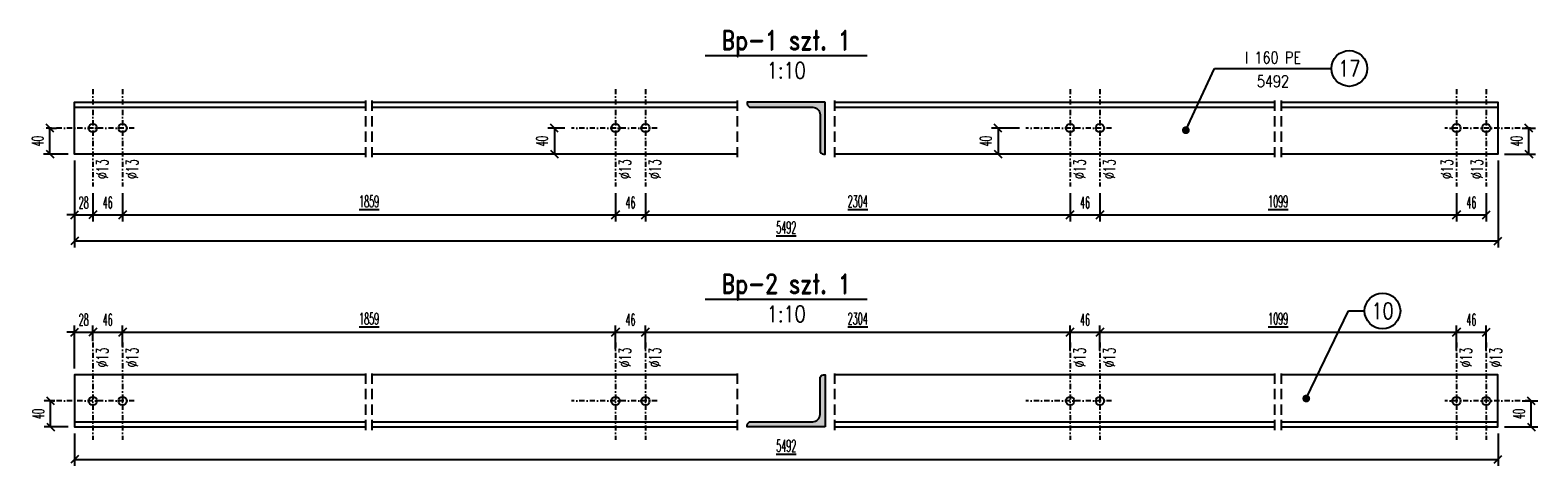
# Model space of a CAD drawing. Header units: millimetres. Extents: x -228255 to 14536, y -140109 to 119945.
# Tile 25 of 123: x -185772 to -183450, y 47061 to 47732. Entities that reach past the tile are written whole.
import ezdxf
from ezdxf.enums import TextEntityAlignment as Align

# ---------------------------------------------------------------- set-up
doc = ezdxf.new("R2010")
doc.units = ezdxf.units.MM
doc.header["$LTSCALE"] = 2.5
doc.linetypes.add('DASHDOT2', pattern=[12.7, 6.35, -3.175, 0, -3.175])
doc.linetypes.add('DASHED', pattern=[19.05, 12.7, -6.35])
for name, color, linetype in [('Gruba', 6, 'Continuous'), ('Opisy_stal', 7, 'Continuous'), ('Osie_laczniki', 157, 'DASHDOT2'), ('Przerywana', 5, 'DASHED'), ('stal', 4, 'Continuous'), ('Stal_przekroj', 1, 'Continuous'), ('Tekst', 31, 'Continuous'), ('Wymiary', 86, 'Continuous')]:
    doc.layers.add(name, color=color, linetype=linetype)
doc.styles.get("Standard").update_dxf_attribs({"font": 'romans.shx', "width": 0.65})
doc.styles.add('style1', font='romand.shx', dxfattribs={"width": 0.8})
doc.styles.add('style3', font='romans.shx', dxfattribs={"width": 0.5})
doc.dimstyles.new('Skala_10', dxfattribs={"dimtxt": 18, "dimasz": 12, "dimexe": 10, "dimexo": 10, "dimgap": 10, "dimtad": 1, "dimdec": 0, "dimdsep": 46, "dimtxsty": 'style3', "dimblk": 'OBLIQUE', "dimcen": 0, "dimdle": 1, "dimclrd": 256, "dimclre": 256, "dimclrt": 31, "dimadec": 1, "dimazin": 0, "dimtfac": 1, "dimtdec": 0, "dimtix": 1, "dimtmove": 2, "dimatfit": 0, "dimldrblk": 'DOT', "dimfxl": 1, "dimtolj": 1, "dimtzin": 0, "dimlwd": -1, "dimlwe": -1, "dimarcsym": 0})
doc.dimstyles.new('Skala_10$7', dxfattribs={"dimscale": 0, "dimtxt": 18, "dimasz": 12, "dimexe": 10, "dimexo": 15, "dimgap": 5, "dimtad": 1, "dimdec": 0, "dimrnd": 0.5, "dimzin": 9, "dimdsep": 46, "dimtxsty": 'Standard', "dimblk1": 'OBLIQUE', "dimblk2": 'OBLIQUE', "dimsah": 1, "dimcen": 10, "dimdle": 10, "dimclrt": 31, "dimadec": 0, "dimazin": 0, "dimtfac": 1, "dimtdec": 0, "dimtmove": 2, "dimatfit": 3, "dimldrblk": 'DOT', "dimfxl": 1, "dimtolj": 1, "dimtzin": 9, "dimarcsym": 0})

# ---------------------------------------------------------------- blocks, each defined once
blk = doc.blocks.new('_Oblique')
at = {"color": 0, "linetype": 'ByBlock', "lineweight": -2}
blk.add_line((-0.5, -0.5), (0.5, 0.5), dxfattribs=at)
blk = doc.blocks.new('*D1494')
at = {"layer": 'Defpoints', "color": 0, "ltscale": 0.5, "transparency": 16777216}
for p in [(-185753.1, 47581.2), (-185741, 47581.2), (-185703.1, 47541.2)]:
    blk.add_point(p, dxfattribs=at)
at = {"layer": 'Wymiary', "ltscale": 0.5, "transparency": 16777216}
for p, q in [((-185743.1, 47581.2), (-185731, 47581.2)), ((-185741, 47540.2), (-185741, 47582.2)), ((-185713.1, 47541.2), (-185751, 47541.2))]:
    blk.add_line(p, q, dxfattribs=at)
at = {"layer": 'Wymiary', "ltscale": 0.5, "transparency": 16777216, "xscale": 12, "yscale": 12, "zscale": 12}
for p, rotation in [((-185741, 47581.2), 90), ((-185741, 47541.2), 270)]:
    blk.add_blockref('_Oblique', p, dxfattribs=dict(at, rotation=rotation))
at = {"layer": 'Wymiary', "color": 31, "ltscale": 0.5, "transparency": 16777216, "insert": (-185760, 47561.2), "char_height": 18, "attachment_point": 5, "rotation": 90, "style": 'style3'}
blk.add_mtext('\\A1;40', dxfattribs=at)
blk = doc.blocks.new('_Dot')
at = {"color": 0, "linetype": 'ByBlock', "lineweight": -2}
blk.add_line((-0.5, 0), (-1, 0), dxfattribs=at)
at = {"color": 0, "linetype": 'ByBlock', "const_width": 0.5}
blk.add_lwpolyline([(-0.25, 0, 1), (0.25, 0, 1)], format="xyb", close=True, dxfattribs=at)
blk = doc.blocks.new('*D1495')
at = {"layer": 'Defpoints', "color": 0, "ltscale": 0.5, "transparency": 16777216}
for p in [(-185703.1, 47541.2), (-185675.1, 47491.2), (-185675.1, 47447.6)]:
    blk.add_point(p, dxfattribs=at)
at = {"layer": 'Wymiary', "ltscale": 0.5, "transparency": 16777216}
for p, q in [((-185703.1, 47531.2), (-185703.1, 47437.6)), ((-185675.1, 47481.2), (-185675.1, 47437.6)), ((-185703.1, 47447.6), (-185715.1, 47447.6)), ((-185703.1, 47447.6), (-185675.1, 47447.6)), ((-185675.1, 47447.6), (-185663.1, 47447.6))]:
    blk.add_line(p, q, dxfattribs=at)
at = {"layer": 'Wymiary', "ltscale": 0.5, "transparency": 16777216, "xscale": 12, "yscale": 12, "zscale": 12}
blk.add_blockref('_Oblique', (-185703.1, 47447.6), dxfattribs=at)
at = {"layer": 'Wymiary', "ltscale": 0.5, "transparency": 16777216, "xscale": 12, "yscale": 12, "zscale": 12, "rotation": 180}
blk.add_blockref('_Oblique', (-185675.1, 47447.6), dxfattribs=at)
at = {"layer": 'Wymiary', "color": 31, "ltscale": 0.5, "transparency": 16777216, "insert": (-185689.1, 47466.6), "char_height": 18, "attachment_point": 5, "style": 'style3'}
blk.add_mtext('\\A1;28', dxfattribs=at)
blk = doc.blocks.new('*D1496')
at = {"layer": 'Defpoints', "color": 0, "ltscale": 0.5, "transparency": 16777216}
for p in [(-185675.1, 47491.2), (-185629.1, 47491.2), (-185629.1, 47447.6)]:
    blk.add_point(p, dxfattribs=at)
at = {"layer": 'Wymiary', "ltscale": 0.5, "transparency": 16777216}
for p, q in [((-185675.1, 47481.2), (-185675.1, 47437.6)), ((-185629.1, 47481.2), (-185629.1, 47437.6)), ((-185676.1, 47447.6), (-185628.1, 47447.6))]:
    blk.add_line(p, q, dxfattribs=at)
at = {"layer": 'Wymiary', "ltscale": 0.5, "transparency": 16777216, "xscale": 12, "yscale": 12, "zscale": 12, "rotation": 180}
blk.add_blockref('_Oblique', (-185675.1, 47447.6), dxfattribs=at)
at = {"layer": 'Wymiary', "ltscale": 0.5, "transparency": 16777216, "xscale": 12, "yscale": 12, "zscale": 12}
blk.add_blockref('_Oblique', (-185629.1, 47447.6), dxfattribs=at)
at = {"layer": 'Wymiary', "color": 31, "ltscale": 0.5, "transparency": 16777216, "insert": (-185652.1, 47466.6), "char_height": 18, "attachment_point": 5, "style": 'style3'}
blk.add_mtext('\\A1;46', dxfattribs=at)
blk = doc.blocks.new('*D1497')
at = {"layer": 'Defpoints', "color": 0, "ltscale": 0.5, "transparency": 16777216}
for p in [(-185629.1, 47491.2), (-184870.1, 47491.2), (-184870.1, 47447.6)]:
    blk.add_point(p, dxfattribs=at)
at = {"layer": 'Wymiary', "ltscale": 0.5, "transparency": 16777216}
for p, q in [((-185629.1, 47481.2), (-185629.1, 47437.6)), ((-184870.1, 47481.2), (-184870.1, 47437.6)), ((-185630.1, 47447.6), (-184869.1, 47447.6))]:
    blk.add_line(p, q, dxfattribs=at)
at = {"layer": 'Wymiary', "ltscale": 0.5, "transparency": 16777216, "xscale": 12, "yscale": 12, "zscale": 12, "rotation": 180}
blk.add_blockref('_Oblique', (-185629.1, 47447.6), dxfattribs=at)
at = {"layer": 'Wymiary', "ltscale": 0.5, "transparency": 16777216, "xscale": 12, "yscale": 12, "zscale": 12}
blk.add_blockref('_Oblique', (-184870.1, 47447.6), dxfattribs=at)
at = {"layer": 'Wymiary', "color": 31, "ltscale": 0.5, "transparency": 16777216, "insert": (-185249.6, 47468.4), "char_height": 18, "attachment_point": 5, "style": 'style3'}
blk.add_mtext('\\A1;\\L1859', dxfattribs=at)
blk = doc.blocks.new('*D1498')
at = {"layer": 'Defpoints', "color": 0, "ltscale": 0.5, "transparency": 16777216}
for p in [(-184870.1, 47491.2), (-184824.1, 47491.2), (-184824.1, 47447.6)]:
    blk.add_point(p, dxfattribs=at)
at = {"layer": 'Wymiary', "ltscale": 0.5, "transparency": 16777216}
for p, q in [((-184870.1, 47481.2), (-184870.1, 47437.6)), ((-184824.1, 47481.2), (-184824.1, 47437.6)), ((-184871.1, 47447.6), (-184823.1, 47447.6))]:
    blk.add_line(p, q, dxfattribs=at)
at = {"layer": 'Wymiary', "ltscale": 0.5, "transparency": 16777216, "xscale": 12, "yscale": 12, "zscale": 12, "rotation": 180}
blk.add_blockref('_Oblique', (-184870.1, 47447.6), dxfattribs=at)
at = {"layer": 'Wymiary', "ltscale": 0.5, "transparency": 16777216, "xscale": 12, "yscale": 12, "zscale": 12}
blk.add_blockref('_Oblique', (-184824.1, 47447.6), dxfattribs=at)
at = {"layer": 'Wymiary', "color": 31, "ltscale": 0.5, "transparency": 16777216, "insert": (-184847.1, 47466.6), "char_height": 18, "attachment_point": 5, "style": 'style3'}
blk.add_mtext('\\A1;46', dxfattribs=at)
blk = doc.blocks.new('*D1499')
at = {"layer": 'Defpoints', "color": 0, "ltscale": 0.5, "transparency": 16777216}
for p in [(-184824.1, 47491.2), (-184170.1, 47491.2), (-184170.1, 47447.6)]:
    blk.add_point(p, dxfattribs=at)
at = {"layer": 'Wymiary', "ltscale": 0.5, "transparency": 16777216}
for p, q in [((-184824.1, 47481.2), (-184824.1, 47437.6)), ((-184170.1, 47481.2), (-184170.1, 47437.6)), ((-184825.1, 47447.6), (-184169.1, 47447.6))]:
    blk.add_line(p, q, dxfattribs=at)
at = {"layer": 'Wymiary', "ltscale": 0.5, "transparency": 16777216, "xscale": 12, "yscale": 12, "zscale": 12, "rotation": 180}
blk.add_blockref('_Oblique', (-184824.1, 47447.6), dxfattribs=at)
at = {"layer": 'Wymiary', "ltscale": 0.5, "transparency": 16777216, "xscale": 12, "yscale": 12, "zscale": 12}
blk.add_blockref('_Oblique', (-184170.1, 47447.6), dxfattribs=at)
at = {"layer": 'Wymiary', "color": 31, "ltscale": 0.5, "transparency": 16777216, "insert": (-184497.1, 47468.4), "char_height": 18, "attachment_point": 5, "style": 'style3'}
blk.add_mtext('\\A1;\\L2304', dxfattribs=at)
blk = doc.blocks.new('*D1500')
at = {"layer": 'Defpoints', "color": 0, "ltscale": 0.5, "transparency": 16777216}
for p in [(-184170.1, 47491.2), (-184124.1, 47491.2), (-184124.1, 47447.6)]:
    blk.add_point(p, dxfattribs=at)
at = {"layer": 'Wymiary', "ltscale": 0.5, "transparency": 16777216}
for p, q in [((-184170.1, 47481.2), (-184170.1, 47437.6)), ((-184124.1, 47481.2), (-184124.1, 47437.6)), ((-184171.1, 47447.6), (-184123.1, 47447.6))]:
    blk.add_line(p, q, dxfattribs=at)
at = {"layer": 'Wymiary', "ltscale": 0.5, "transparency": 16777216, "xscale": 12, "yscale": 12, "zscale": 12, "rotation": 180}
blk.add_blockref('_Oblique', (-184170.1, 47447.6), dxfattribs=at)
at = {"layer": 'Wymiary', "ltscale": 0.5, "transparency": 16777216, "xscale": 12, "yscale": 12, "zscale": 12}
blk.add_blockref('_Oblique', (-184124.1, 47447.6), dxfattribs=at)
at = {"layer": 'Wymiary', "color": 31, "ltscale": 0.5, "transparency": 16777216, "insert": (-184147.1, 47466.6), "char_height": 18, "attachment_point": 5, "style": 'style3'}
blk.add_mtext('\\A1;46', dxfattribs=at)
blk = doc.blocks.new('*D1501')
at = {"layer": 'Defpoints', "color": 0, "ltscale": 0.5, "transparency": 16777216}
for p in [(-184124.1, 47491.2), (-183575.1, 47491.2), (-183575.1, 47447.6)]:
    blk.add_point(p, dxfattribs=at)
at = {"layer": 'Wymiary', "ltscale": 0.5, "transparency": 16777216}
for p, q in [((-184124.1, 47481.2), (-184124.1, 47437.6)), ((-183575.1, 47481.2), (-183575.1, 47437.6)), ((-184125.1, 47447.6), (-183574.1, 47447.6))]:
    blk.add_line(p, q, dxfattribs=at)
at = {"layer": 'Wymiary', "ltscale": 0.5, "transparency": 16777216, "xscale": 12, "yscale": 12, "zscale": 12, "rotation": 180}
blk.add_blockref('_Oblique', (-184124.1, 47447.6), dxfattribs=at)
at = {"layer": 'Wymiary', "ltscale": 0.5, "transparency": 16777216, "xscale": 12, "yscale": 12, "zscale": 12}
blk.add_blockref('_Oblique', (-183575.1, 47447.6), dxfattribs=at)
at = {"layer": 'Wymiary', "color": 31, "ltscale": 0.5, "transparency": 16777216, "insert": (-183849.6, 47468.4), "char_height": 18, "attachment_point": 5, "style": 'style3'}
blk.add_mtext('\\A1;\\L1099', dxfattribs=at)
blk = doc.blocks.new('*D1502')
at = {"layer": 'Defpoints', "color": 0, "ltscale": 0.5, "transparency": 16777216}
for p in [(-183575.1, 47491.2), (-183529.1, 47491.2), (-183529.1, 47447.6)]:
    blk.add_point(p, dxfattribs=at)
at = {"layer": 'Wymiary', "ltscale": 0.5, "transparency": 16777216}
for p, q in [((-183575.1, 47481.2), (-183575.1, 47437.6)), ((-183529.1, 47481.2), (-183529.1, 47437.6)), ((-183576.1, 47447.6), (-183528.1, 47447.6))]:
    blk.add_line(p, q, dxfattribs=at)
at = {"layer": 'Wymiary', "ltscale": 0.5, "transparency": 16777216, "xscale": 12, "yscale": 12, "zscale": 12, "rotation": 180}
blk.add_blockref('_Oblique', (-183575.1, 47447.6), dxfattribs=at)
at = {"layer": 'Wymiary', "ltscale": 0.5, "transparency": 16777216, "xscale": 12, "yscale": 12, "zscale": 12}
blk.add_blockref('_Oblique', (-183529.1, 47447.6), dxfattribs=at)
at = {"layer": 'Wymiary', "color": 31, "ltscale": 0.5, "transparency": 16777216, "insert": (-183552.1, 47466.6), "char_height": 18, "attachment_point": 5, "style": 'style3'}
blk.add_mtext('\\A1;46', dxfattribs=at)
blk = doc.blocks.new('*D1503')
at = {"layer": 'Defpoints', "color": 0, "ltscale": 0.5, "transparency": 16777216}
for p in [(-185703.1, 47541.2), (-183511.1, 47541.2), (-185703.1, 47407.4)]:
    blk.add_point(p, dxfattribs=at)
at = {"layer": 'Wymiary', "ltscale": 0.5, "transparency": 16777216}
for p, q in [((-185703.1, 47531.2), (-185703.1, 47397.4)), ((-183511.1, 47531.2), (-183511.1, 47397.4)), ((-183510.1, 47407.4), (-185704.1, 47407.4))]:
    blk.add_line(p, q, dxfattribs=at)
at = {"layer": 'Wymiary', "ltscale": 0.5, "transparency": 16777216, "xscale": 12, "yscale": 12, "zscale": 12, "rotation": 180}
blk.add_blockref('_Oblique', (-185703.1, 47407.4), dxfattribs=at)
at = {"layer": 'Wymiary', "ltscale": 0.5, "transparency": 16777216, "xscale": 12, "yscale": 12, "zscale": 12}
blk.add_blockref('_Oblique', (-183511.1, 47407.4), dxfattribs=at)
at = {"layer": 'Wymiary', "color": 31, "ltscale": 0.5, "transparency": 16777216, "insert": (-184607.1, 47428.2), "char_height": 18, "attachment_point": 5, "style": 'style3'}
blk.add_mtext('\\A1;\\L5492', dxfattribs=at)
blk = doc.blocks.new('*D1480')
at = {"layer": 'Defpoints', "color": 0, "ltscale": 0.5, "transparency": 16777216}
for p in [(-184938.1, 47581.2), (-184964.3, 47541.2), (-184938.1, 47541.2)]:
    blk.add_point(p, dxfattribs=at)
at = {"layer": 'Wymiary', "ltscale": 0.5, "transparency": 16777216}
for p, q in [((-184948.1, 47581.2), (-184974.3, 47581.2)), ((-184964.3, 47582.2), (-184964.3, 47540.2)), ((-184948.1, 47541.2), (-184974.3, 47541.2))]:
    blk.add_line(p, q, dxfattribs=at)
at = {"layer": 'Wymiary', "ltscale": 0.5, "transparency": 16777216, "xscale": 12, "yscale": 12, "zscale": 12}
for p, rotation in [((-184964.3, 47581.2), 90), ((-184964.3, 47541.2), 270)]:
    blk.add_blockref('_Oblique', p, dxfattribs=dict(at, rotation=rotation))
at = {"layer": 'Wymiary', "color": 31, "ltscale": 0.5, "transparency": 16777216, "insert": (-184983.3, 47561.2), "char_height": 18, "attachment_point": 5, "rotation": 90, "style": 'style3'}
blk.add_mtext('\\A1;40', dxfattribs=at)
blk = doc.blocks.new('*D1481')
at = {"layer": 'Defpoints', "color": 0, "ltscale": 0.5, "transparency": 16777216}
for p in [(-184238.1, 47581.2), (-184281, 47541.2), (-184238.1, 47541.2)]:
    blk.add_point(p, dxfattribs=at)
at = {"layer": 'Wymiary', "ltscale": 0.5, "transparency": 16777216}
for p, q in [((-184248.1, 47581.2), (-184291, 47581.2)), ((-184281, 47582.2), (-184281, 47540.2)), ((-184248.1, 47541.2), (-184291, 47541.2))]:
    blk.add_line(p, q, dxfattribs=at)
at = {"layer": 'Wymiary', "ltscale": 0.5, "transparency": 16777216, "xscale": 12, "yscale": 12, "zscale": 12}
for p, rotation in [((-184281, 47581.2), 90), ((-184281, 47541.2), 270)]:
    blk.add_blockref('_Oblique', p, dxfattribs=dict(at, rotation=rotation))
at = {"layer": 'Wymiary', "color": 31, "ltscale": 0.5, "transparency": 16777216, "insert": (-184300, 47561.2), "char_height": 18, "attachment_point": 5, "rotation": 90, "style": 'style3'}
blk.add_mtext('\\A1;40', dxfattribs=at)
blk = doc.blocks.new('*D1482')
at = {"layer": 'Defpoints', "color": 0, "ltscale": 0.5, "transparency": 16777216}
for p in [(-183483.2, 47581.2), (-183463.6, 47581.2), (-183511.1, 47541.2)]:
    blk.add_point(p, dxfattribs=at)
at = {"layer": 'Wymiary', "ltscale": 0.5, "transparency": 16777216}
for p, q in [((-183473.2, 47581.2), (-183453.6, 47581.2)), ((-183463.6, 47540.2), (-183463.6, 47582.2)), ((-183501.1, 47541.2), (-183453.6, 47541.2))]:
    blk.add_line(p, q, dxfattribs=at)
at = {"layer": 'Wymiary', "ltscale": 0.5, "transparency": 16777216, "xscale": 12, "yscale": 12, "zscale": 12}
for p, rotation in [((-183463.6, 47581.2), 90), ((-183463.6, 47541.2), 270)]:
    blk.add_blockref('_Oblique', p, dxfattribs=dict(at, rotation=rotation))
at = {"layer": 'Wymiary', "color": 31, "ltscale": 0.5, "transparency": 16777216, "insert": (-183482.6, 47561.2), "char_height": 18, "attachment_point": 5, "rotation": 90, "style": 'style3'}
blk.add_mtext('\\A1;40', dxfattribs=at)
blk = doc.blocks.new('*D1483')
at = {"layer": 'Defpoints', "color": 0, "ltscale": 0.5, "transparency": 16777216}
for p in [(-183483.3, 47161.2), (-183459.8, 47161.2), (-183511.1, 47121.2)]:
    blk.add_point(p, dxfattribs=at)
at = {"layer": 'Wymiary', "ltscale": 0.5, "transparency": 16777216}
for p, q in [((-183473.3, 47161.2), (-183449.8, 47161.2)), ((-183459.8, 47120.2), (-183459.8, 47162.2)), ((-183501.1, 47121.2), (-183449.8, 47121.2))]:
    blk.add_line(p, q, dxfattribs=at)
at = {"layer": 'Wymiary', "ltscale": 0.5, "transparency": 16777216, "xscale": 12, "yscale": 12, "zscale": 12}
for p, rotation in [((-183459.8, 47161.2), 90), ((-183459.8, 47121.2), 270)]:
    blk.add_blockref('_Oblique', p, dxfattribs=dict(at, rotation=rotation))
at = {"layer": 'Wymiary', "color": 31, "ltscale": 0.5, "transparency": 16777216, "insert": (-183478.8, 47141.2), "char_height": 18, "attachment_point": 5, "rotation": 90, "style": 'style3'}
blk.add_mtext('\\A1;40', dxfattribs=at)
blk = doc.blocks.new('*D1484')
at = {"layer": 'Defpoints', "color": 0, "ltscale": 0.5, "transparency": 16777216}
for p in [(-185740.1, 47161.2), (-185723.7, 47161.2), (-185703.1, 47121.2)]:
    blk.add_point(p, dxfattribs=at)
at = {"layer": 'Wymiary', "ltscale": 0.5, "transparency": 16777216}
for p, q in [((-185733.7, 47161.2), (-185750.1, 47161.2)), ((-185740.1, 47120.2), (-185740.1, 47162.2)), ((-185713.1, 47121.2), (-185750.1, 47121.2))]:
    blk.add_line(p, q, dxfattribs=at)
at = {"layer": 'Wymiary', "ltscale": 0.5, "transparency": 16777216, "xscale": 12, "yscale": 12, "zscale": 12}
for p, rotation in [((-185740.1, 47161.2), 90), ((-185740.1, 47121.2), 270)]:
    blk.add_blockref('_Oblique', p, dxfattribs=dict(at, rotation=rotation))
at = {"layer": 'Wymiary', "color": 31, "ltscale": 0.5, "transparency": 16777216, "insert": (-185759.1, 47141.2), "char_height": 18, "attachment_point": 5, "rotation": 90, "style": 'style3'}
blk.add_mtext('\\A1;40', dxfattribs=at)
blk = doc.blocks.new('*D1485')
at = {"layer": 'Defpoints', "color": 0, "ltscale": 0.5, "transparency": 16777216}
for p in [(-185675.1, 47267.1), (-185675.1, 47243.4), (-185703.1, 47201.2)]:
    blk.add_point(p, dxfattribs=at)
at = {"layer": 'Wymiary', "ltscale": 0.5, "transparency": 16777216}
for p, q in [((-185703.1, 47211.2), (-185703.1, 47277.1)), ((-185675.1, 47253.4), (-185675.1, 47277.1)), ((-185703.1, 47267.1), (-185715.1, 47267.1)), ((-185703.1, 47267.1), (-185675.1, 47267.1)), ((-185675.1, 47267.1), (-185663.1, 47267.1))]:
    blk.add_line(p, q, dxfattribs=at)
at = {"layer": 'Wymiary', "ltscale": 0.5, "transparency": 16777216, "xscale": 12, "yscale": 12, "zscale": 12}
blk.add_blockref('_Oblique', (-185703.1, 47267.1), dxfattribs=at)
at = {"layer": 'Wymiary', "ltscale": 0.5, "transparency": 16777216, "xscale": 12, "yscale": 12, "zscale": 12, "rotation": 180}
blk.add_blockref('_Oblique', (-185675.1, 47267.1), dxfattribs=at)
at = {"layer": 'Wymiary', "color": 31, "ltscale": 0.5, "transparency": 16777216, "insert": (-185689.1, 47286.1), "char_height": 18, "attachment_point": 5, "style": 'style3'}
blk.add_mtext('\\A1;28', dxfattribs=at)
blk = doc.blocks.new('*D1486')
at = {"layer": 'Defpoints', "color": 0, "ltscale": 0.5, "transparency": 16777216}
for p in [(-185629.1, 47267.1), (-185675.1, 47243.4), (-185629.1, 47235.1)]:
    blk.add_point(p, dxfattribs=at)
at = {"layer": 'Wymiary', "ltscale": 0.5, "transparency": 16777216}
for p, q in [((-185675.1, 47253.4), (-185675.1, 47277.1)), ((-185629.1, 47245.1), (-185629.1, 47277.1)), ((-185676.1, 47267.1), (-185628.1, 47267.1))]:
    blk.add_line(p, q, dxfattribs=at)
at = {"layer": 'Wymiary', "ltscale": 0.5, "transparency": 16777216, "xscale": 12, "yscale": 12, "zscale": 12, "rotation": 180}
blk.add_blockref('_Oblique', (-185675.1, 47267.1), dxfattribs=at)
at = {"layer": 'Wymiary', "ltscale": 0.5, "transparency": 16777216, "xscale": 12, "yscale": 12, "zscale": 12}
blk.add_blockref('_Oblique', (-185629.1, 47267.1), dxfattribs=at)
at = {"layer": 'Wymiary', "color": 31, "ltscale": 0.5, "transparency": 16777216, "insert": (-185652.1, 47286.1), "char_height": 18, "attachment_point": 5, "style": 'style3'}
blk.add_mtext('\\A1;46', dxfattribs=at)
blk = doc.blocks.new('*D1487')
at = {"layer": 'Defpoints', "color": 0, "ltscale": 0.5, "transparency": 16777216}
for p in [(-184870.1, 47267.1), (-185629.1, 47235.1), (-184870.1, 47231)]:
    blk.add_point(p, dxfattribs=at)
at = {"layer": 'Wymiary', "ltscale": 0.5, "transparency": 16777216}
for p, q in [((-185629.1, 47245.1), (-185629.1, 47277.1)), ((-184870.1, 47241), (-184870.1, 47277.1)), ((-185630.1, 47267.1), (-184869.1, 47267.1))]:
    blk.add_line(p, q, dxfattribs=at)
at = {"layer": 'Wymiary', "ltscale": 0.5, "transparency": 16777216, "xscale": 12, "yscale": 12, "zscale": 12, "rotation": 180}
blk.add_blockref('_Oblique', (-185629.1, 47267.1), dxfattribs=at)
at = {"layer": 'Wymiary', "ltscale": 0.5, "transparency": 16777216, "xscale": 12, "yscale": 12, "zscale": 12}
blk.add_blockref('_Oblique', (-184870.1, 47267.1), dxfattribs=at)
at = {"layer": 'Wymiary', "color": 31, "ltscale": 0.5, "transparency": 16777216, "insert": (-185249.6, 47287.9), "char_height": 18, "attachment_point": 5, "style": 'style3'}
blk.add_mtext('\\A1;\\L1859', dxfattribs=at)
blk = doc.blocks.new('*D1488')
at = {"layer": 'Defpoints', "color": 0, "ltscale": 0.5, "transparency": 16777216}
for p in [(-184824.1, 47267.1), (-184870.1, 47231), (-184824.1, 47231)]:
    blk.add_point(p, dxfattribs=at)
at = {"layer": 'Wymiary', "ltscale": 0.5, "transparency": 16777216}
for p, q in [((-184870.1, 47241), (-184870.1, 47277.1)), ((-184824.1, 47241), (-184824.1, 47277.1)), ((-184871.1, 47267.1), (-184823.1, 47267.1))]:
    blk.add_line(p, q, dxfattribs=at)
at = {"layer": 'Wymiary', "ltscale": 0.5, "transparency": 16777216, "xscale": 12, "yscale": 12, "zscale": 12, "rotation": 180}
blk.add_blockref('_Oblique', (-184870.1, 47267.1), dxfattribs=at)
at = {"layer": 'Wymiary', "ltscale": 0.5, "transparency": 16777216, "xscale": 12, "yscale": 12, "zscale": 12}
blk.add_blockref('_Oblique', (-184824.1, 47267.1), dxfattribs=at)
at = {"layer": 'Wymiary', "color": 31, "ltscale": 0.5, "transparency": 16777216, "insert": (-184847.1, 47286.1), "char_height": 18, "attachment_point": 5, "style": 'style3'}
blk.add_mtext('\\A1;46', dxfattribs=at)
blk = doc.blocks.new('*D1489')
at = {"layer": 'Defpoints', "color": 0, "ltscale": 0.5, "transparency": 16777216}
for p in [(-184170.1, 47267.1), (-184824.1, 47231), (-184170.1, 47229)]:
    blk.add_point(p, dxfattribs=at)
at = {"layer": 'Wymiary', "ltscale": 0.5, "transparency": 16777216}
for p, q in [((-184824.1, 47241), (-184824.1, 47277.1)), ((-184170.1, 47239), (-184170.1, 47277.1)), ((-184825.1, 47267.1), (-184169.1, 47267.1))]:
    blk.add_line(p, q, dxfattribs=at)
at = {"layer": 'Wymiary', "ltscale": 0.5, "transparency": 16777216, "xscale": 12, "yscale": 12, "zscale": 12, "rotation": 180}
blk.add_blockref('_Oblique', (-184824.1, 47267.1), dxfattribs=at)
at = {"layer": 'Wymiary', "ltscale": 0.5, "transparency": 16777216, "xscale": 12, "yscale": 12, "zscale": 12}
blk.add_blockref('_Oblique', (-184170.1, 47267.1), dxfattribs=at)
at = {"layer": 'Wymiary', "color": 31, "ltscale": 0.5, "transparency": 16777216, "insert": (-184497.1, 47287.9), "char_height": 18, "attachment_point": 5, "style": 'style3'}
blk.add_mtext('\\A1;\\L2304', dxfattribs=at)
blk = doc.blocks.new('*D1490')
at = {"layer": 'Defpoints', "color": 0, "ltscale": 0.5, "transparency": 16777216}
for p in [(-184124.1, 47267.1), (-184170.1, 47229), (-184124.1, 47229)]:
    blk.add_point(p, dxfattribs=at)
at = {"layer": 'Wymiary', "ltscale": 0.5, "transparency": 16777216}
for p, q in [((-184170.1, 47239), (-184170.1, 47277.1)), ((-184124.1, 47239), (-184124.1, 47277.1)), ((-184171.1, 47267.1), (-184123.1, 47267.1))]:
    blk.add_line(p, q, dxfattribs=at)
at = {"layer": 'Wymiary', "ltscale": 0.5, "transparency": 16777216, "xscale": 12, "yscale": 12, "zscale": 12, "rotation": 180}
blk.add_blockref('_Oblique', (-184170.1, 47267.1), dxfattribs=at)
at = {"layer": 'Wymiary', "ltscale": 0.5, "transparency": 16777216, "xscale": 12, "yscale": 12, "zscale": 12}
blk.add_blockref('_Oblique', (-184124.1, 47267.1), dxfattribs=at)
at = {"layer": 'Wymiary', "color": 31, "ltscale": 0.5, "transparency": 16777216, "insert": (-184147.1, 47286.1), "char_height": 18, "attachment_point": 5, "style": 'style3'}
blk.add_mtext('\\A1;46', dxfattribs=at)
blk = doc.blocks.new('*D1491')
at = {"layer": 'Defpoints', "color": 0, "ltscale": 0.5, "transparency": 16777216}
for p in [(-183575.1, 47267.1), (-184124.1, 47229), (-183575.1, 47229)]:
    blk.add_point(p, dxfattribs=at)
at = {"layer": 'Wymiary', "ltscale": 0.5, "transparency": 16777216}
for p, q in [((-184124.1, 47239), (-184124.1, 47277.1)), ((-183575.1, 47239), (-183575.1, 47277.1)), ((-184125.1, 47267.1), (-183574.1, 47267.1))]:
    blk.add_line(p, q, dxfattribs=at)
at = {"layer": 'Wymiary', "ltscale": 0.5, "transparency": 16777216, "xscale": 12, "yscale": 12, "zscale": 12, "rotation": 180}
blk.add_blockref('_Oblique', (-184124.1, 47267.1), dxfattribs=at)
at = {"layer": 'Wymiary', "ltscale": 0.5, "transparency": 16777216, "xscale": 12, "yscale": 12, "zscale": 12}
blk.add_blockref('_Oblique', (-183575.1, 47267.1), dxfattribs=at)
at = {"layer": 'Wymiary', "color": 31, "ltscale": 0.5, "transparency": 16777216, "insert": (-183849.6, 47287.9), "char_height": 18, "attachment_point": 5, "style": 'style3'}
blk.add_mtext('\\A1;\\L1099', dxfattribs=at)
blk = doc.blocks.new('*D1492')
at = {"layer": 'Defpoints', "color": 0, "ltscale": 0.5, "transparency": 16777216}
for p in [(-183529.1, 47267.1), (-183575.1, 47229), (-183529.1, 47229)]:
    blk.add_point(p, dxfattribs=at)
at = {"layer": 'Wymiary', "ltscale": 0.5, "transparency": 16777216}
for p, q in [((-183575.1, 47239), (-183575.1, 47277.1)), ((-183529.1, 47239), (-183529.1, 47277.1)), ((-183576.1, 47267.1), (-183528.1, 47267.1))]:
    blk.add_line(p, q, dxfattribs=at)
at = {"layer": 'Wymiary', "ltscale": 0.5, "transparency": 16777216, "xscale": 12, "yscale": 12, "zscale": 12, "rotation": 180}
blk.add_blockref('_Oblique', (-183575.1, 47267.1), dxfattribs=at)
at = {"layer": 'Wymiary', "ltscale": 0.5, "transparency": 16777216, "xscale": 12, "yscale": 12, "zscale": 12}
blk.add_blockref('_Oblique', (-183529.1, 47267.1), dxfattribs=at)
at = {"layer": 'Wymiary', "color": 31, "ltscale": 0.5, "transparency": 16777216, "insert": (-183552.1, 47286.1), "char_height": 18, "attachment_point": 5, "style": 'style3'}
blk.add_mtext('\\A1;46', dxfattribs=at)
blk = doc.blocks.new('*D1493')
at = {"layer": 'Defpoints', "color": 0, "ltscale": 0.5, "transparency": 16777216}
for p in [(-185703.1, 47121.2), (-183511.1, 47121.2), (-183511.1, 47071.3)]:
    blk.add_point(p, dxfattribs=at)
at = {"layer": 'Wymiary', "ltscale": 0.5, "transparency": 16777216}
for p, q in [((-185703.1, 47111.2), (-185703.1, 47061.3)), ((-183511.1, 47111.2), (-183511.1, 47061.3)), ((-185704.1, 47071.3), (-183510.1, 47071.3))]:
    blk.add_line(p, q, dxfattribs=at)
at = {"layer": 'Wymiary', "ltscale": 0.5, "transparency": 16777216, "xscale": 12, "yscale": 12, "zscale": 12, "rotation": 180}
blk.add_blockref('_Oblique', (-185703.1, 47071.3), dxfattribs=at)
at = {"layer": 'Wymiary', "ltscale": 0.5, "transparency": 16777216, "xscale": 12, "yscale": 12, "zscale": 12}
blk.add_blockref('_Oblique', (-183511.1, 47071.3), dxfattribs=at)
at = {"layer": 'Wymiary', "color": 31, "ltscale": 0.5, "transparency": 16777216, "insert": (-184607.1, 47092.1), "char_height": 18, "attachment_point": 5, "style": 'style3'}
blk.add_mtext('\\A1;\\L5492', dxfattribs=at)
blk = doc.blocks.new('Op_el_prawy')
at = {"color": 7}
blk.add_line((0, 0), (180, 0), dxfattribs=at)
blk.add_circle((207.5, 0), 27.5, dxfattribs=at)
at = {"color": 31, "width": 0.8}
for tag, p in [('ZK_120X120X5', (90, 7.803)), ('1000', (90, -28.62))]:
    blk.add_attdef(tag, text='', height=18, dxfattribs=at).set_placement(p, align=Align.CENTER)
blk.add_attdef('22', text='', height=25, dxfattribs=at).set_placement((207.5, 0), align=Align.MIDDLE)
blk = doc.blocks.new('Elem_prawy')
at = {"color": 7}
blk.add_line((0, 0), (25, 0), dxfattribs=at)
blk.add_circle((52.5, 0), 27.5, dxfattribs=at)
at = {"color": 31, "width": 0.8}
blk.add_attdef('22', text='', height=25, dxfattribs=at).set_placement((52.5, 0), align=Align.MIDDLE)
blk = doc.blocks.new('L120x80x8')
blk.add_lwpolyline([(0, 0), (0, 120), (2.5, 120, -0.414214), (8, 114.5), (8, 19, 0.414214), (19, 8), (74.5, 8, -0.414214), (80, 2.5), (80, 0), (0, 0)], format="xyb")

msp = doc.modelspace()

# ---------------------------------------------------------------- hatches: boundary and pattern name
at = {"layer": 'Stal_przekroj', "ltscale": 0.5}
h = msp.add_hatch(color=256, dxfattribs=at)
h.dxf.hatch_style = 1
h.paths.add_polyline_path([(-184555.14, 47546.73), (-184555.14, 47602.23, 0.4142136), (-184566.14, 47613.23), (-184661.64, 47613.23, -0.4142136), (-184667.14, 47618.73), (-184667.14, 47621.23), (-184547.14, 47621.23), (-184547.14, 47541.23), (-184549.64, 47541.23, -0.4142136)])
h = msp.add_hatch(color=256, dxfattribs=at)
h.dxf.hatch_style = 1
h.paths.add_polyline_path([(-184555.14, 47195.73), (-184555.14, 47140.23, -0.4142136), (-184566.14, 47129.23), (-184661.64, 47129.23, 0.4142136), (-184667.14, 47123.73), (-184667.14, 47121.23), (-184547.14, 47121.23), (-184547.14, 47201.23), (-184549.64, 47201.23, 0.4142136)])

# ---------------------------------------------------------------- linework, layer by layer
at = {"layer": 'Gruba', "const_width": 3}
for points in [[(-184732.14, 47692.6), (-184482.14, 47692.6)], [(-184732.14, 47317.6), (-184482.14, 47317.6)]]:
    msp.add_lwpolyline(points, dxfattribs=at)
at = {"layer": 'Osie_laczniki', "ltscale": 0.5}
for p, q in [((-185675.14, 47641.23), (-185675.14, 47491.23)), ((-185629.14, 47641.23), (-185629.14, 47491.23)), ((-184870.14, 47641.23), (-184870.14, 47491.23)), ((-184824.14, 47641.23), (-184824.14, 47491.23)), ((-184170.14, 47641.23), (-184170.14, 47491.23)), ((-184124.14, 47641.23), (-184124.14, 47491.23)), ((-183575.14, 47641.23), (-183575.14, 47491.23)), ((-183529.14, 47641.23), (-183529.14, 47491.23)), ((-185611.14, 47581.23), (-185753.14, 47581.23)), ((-184806.14, 47581.23), (-184938.14, 47581.23)), ((-184106.14, 47581.23), (-184238.14, 47581.23)), ((-183461.14, 47581.23), (-183593.14, 47581.23)), ((-185675.14, 47251.23), (-185675.14, 47101.23)), ((-185629.14, 47251.23), (-185629.14, 47101.23)), ((-184870.14, 47251.23), (-184870.14, 47101.23)), ((-184824.14, 47251.23), (-184824.14, 47101.23)), ((-184170.14, 47251.23), (-184170.14, 47101.23)), ((-184124.14, 47251.23), (-184124.14, 47101.23)), ((-183575.14, 47251.23), (-183575.14, 47101.23)), ((-183529.14, 47251.23), (-183529.14, 47101.23)), ((-185611.14, 47161.23), (-185753.14, 47161.23)), ((-184806.14, 47161.23), (-184938.14, 47161.23)), ((-184106.14, 47161.23), (-184238.14, 47161.23)), ((-183461.14, 47161.23), (-183593.14, 47161.23))]:
    msp.add_line(p, q, dxfattribs=at)
at = {"layer": 'Przerywana', "ltscale": 0.5}
for p, q in [((-185254.64, 47536.23), (-185254.64, 47626.23)), ((-185244.64, 47536.23), (-185244.64, 47626.23)), ((-184682.14, 47536.23), (-184682.14, 47626.23)), ((-184532.14, 47536.23), (-184532.14, 47626.23)), ((-183854.64, 47536.23), (-183854.64, 47626.23)), ((-183844.64, 47536.23), (-183844.64, 47626.23)), ((-185254.64, 47116.23), (-185254.64, 47206.23)), ((-185244.64, 47116.23), (-185244.64, 47206.23)), ((-184682.14, 47116.23), (-184682.14, 47206.23)), ((-184532.14, 47116.23), (-184532.14, 47206.23)), ((-183854.64, 47116.23), (-183854.64, 47206.23)), ((-183844.64, 47116.23), (-183844.64, 47206.23))]:
    msp.add_line(p, q, dxfattribs=at)
at = {"layer": 'stal', "ltscale": 0.5}
for p, q in [((-185703.14, 47613.23), (-185254.64, 47613.23)), ((-185244.64, 47613.23), (-184682.14, 47613.23)), ((-184532.14, 47613.23), (-183854.64, 47613.23)), ((-183844.64, 47613.23), (-183511.14, 47613.23)), ((-185703.14, 47129.23), (-185254.64, 47129.23)), ((-185244.64, 47129.23), (-184682.14, 47129.23)), ((-184532.14, 47129.23), (-183854.64, 47129.23)), ((-183844.64, 47129.23), (-183511.14, 47129.23))]:
    msp.add_line(p, q, dxfattribs=at)
for points in [[(-185254.64, 47541.23), (-185703.14, 47541.23), (-185703.14, 47621.23), (-185254.64, 47621.23)], [(-185244.64, 47621.23), (-184682.14, 47621.23)], [(-184532.14, 47621.23), (-183854.64, 47621.23)], [(-183844.64, 47621.23), (-183511.14, 47621.23), (-183511.14, 47541.23), (-183844.64, 47541.23)], [(-184682.14, 47541.23), (-185244.64, 47541.23)], [(-183854.64, 47541.23), (-184532.14, 47541.23)], [(-185254.64, 47201.23), (-185703.14, 47201.23), (-185703.14, 47121.23), (-185254.64, 47121.23)], [(-184682.14, 47201.23), (-185244.64, 47201.23)], [(-183854.64, 47201.23), (-184532.14, 47201.23)], [(-183844.64, 47121.23), (-183511.14, 47121.23), (-183511.14, 47201.23), (-183844.64, 47201.23)], [(-185244.64, 47121.23), (-184682.14, 47121.23)], [(-184532.14, 47121.23), (-183854.64, 47121.23)]]:
    msp.add_lwpolyline(points, dxfattribs=at)
for centre in [(-185675.14, 47581.23), (-185629.14, 47581.23), (-184870.14, 47581.23), (-184824.14, 47581.23), (-184170.14, 47581.23), (-184124.14, 47581.23), (-183575.14, 47581.23), (-183529.14, 47581.23), (-185675.14, 47161.23), (-185629.14, 47161.23), (-184870.14, 47161.23), (-184824.14, 47161.23), (-184170.14, 47161.23), (-184124.14, 47161.23), (-183575.14, 47161.23), (-183529.14, 47161.23)]:
    msp.add_circle(centre, 6.5, dxfattribs=at)

# ---------------------------------------------------------------- block references
at = {"layer": 'Opisy_stal', "ltscale": 0.5}
for name, p, values in [('Op_el_prawy', (-183947.63, 47672.99), {'1000': '5492', 'ZK_120X120X5': 'I 160 PE', '22': '17'}), ('Elem_prawy', (-183741.52, 47299.7), {'22': '10'})]:
    msp.add_blockref(name, p, dxfattribs=at).add_auto_attribs(values)
at = {"layer": 'Stal_przekroj', "ltscale": 0.5, "xscale": -1, "rotation": 90}
msp.add_blockref('L120x80x8', (-184547.14, 47621.23), dxfattribs=at)
at = {"layer": 'Stal_przekroj', "ltscale": 0.5, "rotation": 90}
msp.add_blockref('L120x80x8', (-184547.14, 47121.23), dxfattribs=at)

# ---------------------------------------------------------------- texts
at = {"layer": 'Gruba', "style": 'style1', "width": 0.8}
for s, p in [('Bp-1 szt. 1', (-184607.14, 47692.6)), ('Bp-2 szt. 1', (-184607.14, 47317.6))]:
    msp.add_text(s, height=30, dxfattribs=at).set_placement(p, align=Align.BOTTOM_CENTER)
for p in [(-184607.14, 47682.6), (-184607.14, 47307.6)]:
    msp.add_text('1:10', height=25, dxfattribs=at).set_placement(p, align=Align.TOP_CENTER)
at = {"layer": 'Tekst', "ltscale": 0.5, "width": 0.65}
for p in [(-185651.47, 47503.12), (-185605.47, 47503.12), (-184846.47, 47503.12), (-184800.47, 47503.12), (-184146.47, 47503.12), (-184100.47, 47503.12), (-183580.7, 47503.12), (-183534.7, 47503.12), (-185651.47, 47213.12), (-185605.47, 47213.12), (-184846.47, 47213.12), (-184800.47, 47213.12), (-184146.47, 47213.12), (-184100.47, 47213.12), (-183551.47, 47213.12), (-183505.47, 47213.12)]:
    msp.add_text('%%C13', height=18, rotation=90, dxfattribs=at).set_placement(p)

# ---------------------------------------------------------------- dimensions: what is measured, and where the dimension line sits
at = {"layer": 'Wymiary', "ltscale": 0.5}
for base, p1, p2, picture, middle in [((-185740.99, 47581.23), (-185703.14, 47541.23), (-185753.14, 47581.23), '*D1494', (-185759.99, 47561.23)), ((-184964.3, 47541.23), (-184938.14, 47581.23), (-184938.14, 47541.23), '*D1480', (-184983.3, 47561.23)), ((-184280.97, 47541.23), (-184238.14, 47581.23), (-184238.14, 47541.23), '*D1481', (-184299.97, 47561.23)), ((-183463.59, 47581.23), (-183511.14, 47541.23), (-183483.22, 47581.23), '*D1482', (-183482.59, 47561.23)), ((-185740.09, 47161.23), (-185703.14, 47121.23), (-185723.72, 47161.23), '*D1484', (-185759.09, 47141.23)), ((-183459.76, 47161.23), (-183511.14, 47121.23), (-183483.27, 47161.23), '*D1483', (-183478.76, 47141.23))]:
    dim = msp.add_linear_dim(base=base, p1=p1, p2=p2, angle=90, dimstyle='Skala_10', dxfattribs=at)
    dim.commit()
    dim.dimension.update_dxf_attribs({"geometry": picture, "text_midpoint": middle})
for base, p1, p2, picture, middle in [((-185675.14, 47447.58), (-185703.14, 47541.23), (-185675.14, 47491.23), '*D1495', (-185689.14, 47466.58)), ((-185629.14, 47447.58), (-185675.14, 47491.23), (-185629.14, 47491.23), '*D1496', (-185652.14, 47466.58)), ((-184824.14, 47447.58), (-184870.14, 47491.23), (-184824.14, 47491.23), '*D1498', (-184847.14, 47466.58)), ((-184124.14, 47447.58), (-184170.14, 47491.23), (-184124.14, 47491.23), '*D1500', (-184147.14, 47466.58)), ((-183529.14, 47447.58), (-183575.14, 47491.23), (-183529.14, 47491.23), '*D1502', (-183552.14, 47466.58)), ((-185675.14, 47267.05), (-185703.14, 47201.23), (-185675.14, 47243.42), '*D1485', (-185689.14, 47286.05)), ((-185629.14, 47267.05), (-185675.14, 47243.42), (-185629.14, 47235.11), '*D1486', (-185652.14, 47286.05)), ((-184824.14, 47267.05), (-184870.14, 47230.97), (-184824.14, 47230.97), '*D1488', (-184847.14, 47286.05)), ((-184124.14, 47267.05), (-184170.14, 47228.95), (-184124.14, 47228.95), '*D1490', (-184147.14, 47286.05)), ((-183529.14, 47267.05), (-183575.14, 47228.95), (-183529.14, 47228.95), '*D1492', (-183552.14, 47286.05))]:
    dim = msp.add_linear_dim(base=base, p1=p1, p2=p2, dimstyle='Skala_10', dxfattribs=at)
    dim.commit()
    dim.dimension.update_dxf_attribs({"geometry": picture, "text_midpoint": middle})
for base, p1, p2, text, picture, middle in [((-185703.14, 47407.42), (-183511.14, 47541.23), (-185703.14, 47541.23), '%%u5492', '*D1503', (-184607.14, 47428.22)), ((-184870.14, 47447.58), (-185629.14, 47491.23), (-184870.14, 47491.23), '%%u1859', '*D1497', (-185249.64, 47468.38)), ((-184170.14, 47447.58), (-184824.14, 47491.23), (-184170.14, 47491.23), '%%u2304', '*D1499', (-184497.14, 47468.38)), ((-183575.14, 47447.58), (-184124.14, 47491.23), (-183575.14, 47491.23), '%%u1099', '*D1501', (-183849.64, 47468.38)), ((-184870.14, 47267.05), (-185629.14, 47235.11), (-184870.14, 47230.97), '%%u1859', '*D1487', (-185249.64, 47287.85)), ((-184170.14, 47267.05), (-184824.14, 47230.97), (-184170.14, 47228.95), '%%u2304', '*D1489', (-184497.14, 47287.85)), ((-183575.14, 47267.05), (-184124.14, 47228.95), (-183575.14, 47228.95), '%%u1099', '*D1491', (-183849.64, 47287.85)), ((-183511.14, 47071.3), (-185703.14, 47121.23), (-183511.14, 47121.23), '%%u5492', '*D1493', (-184607.14, 47092.1))]:
    dim = msp.add_linear_dim(base=base, p1=p1, p2=p2, text=text, dimstyle='Skala_10', dxfattribs=at)
    dim.commit()
    dim.dimension.update_dxf_attribs({"geometry": picture, "text_midpoint": middle})

# ---------------------------------------------------------------- leaders
at = {"layer": 'Opisy_stal', "ltscale": 0.5}
for points in [[(-183991.8, 47577.91), (-183947.63, 47672.99)], [(-183806.36, 47164.95), (-183741.52, 47299.7)]]:
    msp.add_leader(points, dimstyle='Skala_10$7', override={"dimscale": 1, "dimtad": 0}, dxfattribs=at)

doc.saveas('drawing.dxf')
